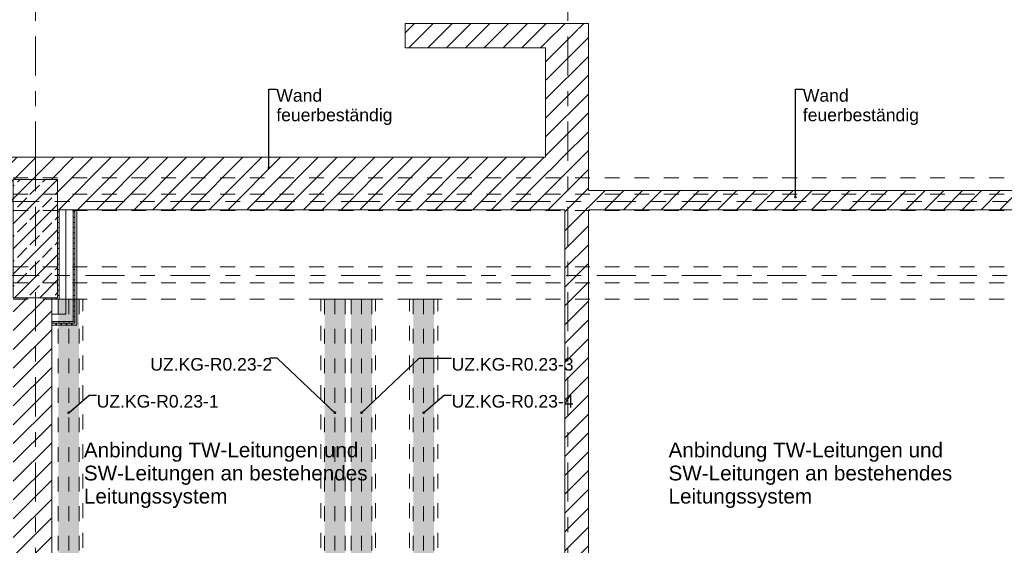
# Model space of a CAD drawing. Header units: metres. Extents: x -3.6 to 84.5, y -11 to 16.8.
# Tile 49 of 78: x 40 to 46.7, y 3.5 to 7.1. Entities that reach past the tile are written whole.
import ezdxf

# ---------------------------------------------------------------- set-up
doc = ezdxf.new("R2010")
doc.units = ezdxf.units.M
doc.header["$MEASUREMENT"] = 0
for name, pattern in [('Achse', [0.2, 0.1, -0.05, 0, -0.05]), ('Strichlinie doppelt', [0.546806, 0.264583, -0.105833, 0.070556, -0.105833]), ('Untersicht', [0.1, 0.075, -0.025]), ('Wipeout_Contour', [1, 0, -1])]:
    doc.linetypes.add(name, pattern=pattern)
for name, color, linetype in [('152 - Bemaßung_ Beschriftung.Ausbau', 7, 'Continuous'), ('451 - Universal.Achsen Raster', 7, 'Continuous'), ('605 - Struktur.Wand Innen', 7, 'Continuous'), ('606 - Struktur.Wand Innen Ausbau', 7, 'Continuous'), ('607 - Struktur.Stütze', 7, 'Continuous'), ('608 - Struktur.Träger', 7, 'Continuous'), ('612 - Struktur.Stahlbau', 7, 'Continuous'), ('650 - Abdeckung.Fußboden Aufbau', 7, 'Continuous'), ('Neubau_152 - Bemaßung_ Beschriftung.Ausbau', 7, 'Continuous'), ('Neubau_612 - Struktur.Stahlbau', 7, 'Continuous'), ('Neubau_653 - Abdeckung.TB Verkofferung', 7, 'Continuous')]:
    doc.layers.add(name, color=color, linetype=linetype)
doc.styles.add('ERSTELLTER_STIL_2', font='txt')
doc.dimstyles.new('ERSTELLTER_STIL__1', dxfattribs={"dimtxt": 0.1, "dimasz": 0.0532, "dimexe": 0.18, "dimexo": 0.0625, "dimgap": 0, "dimtad": 1, "dimtih": 1, "dimtoh": 1, "dimzin": 0, "dimdsep": 46, "dimtxsty": 'ERSTELLTER_STIL_2', "dimblk": 'ARROWHEAD_2', "dimblk1": 'ARROWHEAD_2', "dimblk2": 'ARROWHEAD_2', "dimcen": 0.09, "dimse1": 1, "dimse2": 1, "dimclrd": 7, "dimclre": 7, "dimclrt": 7, "dimazin": 0, "dimtfac": 1, "dimtdec": 4, "dimtmove": 0, "dimatfit": 3, "dimfxl": 1, "dimtolj": 1, "dimtzin": 0, "dimarcsym": 0})
doc.dimstyles.new('ERSTELLTER_STIL__2', dxfattribs={"dimtxt": 0.1, "dimasz": 0.0532, "dimexe": 0.18, "dimexo": 0.0625, "dimgap": 0, "dimtad": 1, "dimtih": 1, "dimtoh": 1, "dimzin": 0, "dimdsep": 46, "dimtxsty": 'ERSTELLTER_STIL_2', "dimblk": 'ARROWHEAD_2', "dimblk1": 'ARROWHEAD_2', "dimblk2": 'ARROWHEAD_2', "dimcen": 0.09, "dimse1": 1, "dimse2": 1, "dimclrd": 7, "dimclre": 7, "dimclrt": 7, "dimazin": 0, "dimtfac": 1, "dimtdec": 4, "dimtmove": 2, "dimatfit": 3, "dimfxl": 1, "dimtolj": 1, "dimtzin": 0, "dimarcsym": 0})
doc.dimstyles.new('ERSTELLTER_STIL__6', dxfattribs={"dimtxt": 0.18, "dimasz": 0.03648, "dimexe": 0.18, "dimexo": 0.0625, "dimgap": 0, "dimtad": 0, "dimtih": 1, "dimtoh": 1, "dimdec": 4, "dimzin": 0, "dimdsep": 46, "dimcen": 0.09, "dimadec": 0, "dimazin": 0, "dimtfac": 1, "dimtdec": 4, "dimtmove": 0, "dimatfit": 3, "dimldrblk": 'ARROWHEAD_11', "dimfxl": 1, "dimtolj": 1, "dimtzin": 0, "dimarcsym": 0})
pattern_1 = [(45, (0, 0), (-0.06363961, 0.06363961), [])]
pattern_2 = [(45, (0, 0), (-0.01767767, 0.01767767), [0, -0.025])]

# ---------------------------------------------------------------- blocks, each defined once
blk = doc.blocks.new('ARROWHEAD_11')
at = {"color": 0, "linetype": 'Continuous', "lineweight": 0}
blk.add_line((0, 0), (-1, 0), dxfattribs=at)
at = {"color": 0, "linetype": 'Continuous', "lineweight": 0, "const_width": 0.25, "flags": 128}
blk.add_lwpolyline([(-0.125, 0, 1), (0.125, 0, 1)], format="xyb", close=True, dxfattribs=at)
blk = doc.blocks.new('*D51')
at = {"layer": '152 - Bemaßung_ Beschriftung.Ausbau', "color": 7, "linetype": 'Continuous', "lineweight": 5}
for p, q in [((-0.1592, -4.06), (-0.125, -4.06)), ((-0.1048, -4.025), (-0.1452, -4.095)), ((-0.125, -4.1125), (-0.125, -4.0075)), ((-0.125, -4.06), (-0.015, -4.06)), ((0.0052, -4.025), (-0.0352, -4.095)), ((-0.015, -4.1125), (-0.015, -4.0075)), ((-0.015, -4.06), (52.7, -4.06))]:
    blk.add_line(p, q, dxfattribs=at)
at = {"layer": '152 - Bemaßung_ Beschriftung.Ausbau', "color": 7, "lineweight": 5, "insert": (-0.1416, -4.0505), "char_height": 0.1, "attachment_point": 7, "style": 'ERSTELLTER_STIL_2'}
blk.add_mtext('\\A1;{\\pql;\\fArial|b0|i0|c0|p38;11}', dxfattribs=at)
blk = doc.blocks.new('ARROWHEAD_2')
at = {"color": 0, "linetype": 'Continuous', "lineweight": 0}
for p, q in [((0, 0), (-1, 0)), ((-0.38, -0.66), (0.38, 0.66))]:
    blk.add_line(p, q, dxfattribs=at)
blk = doc.blocks.new('*D52')
at = {"layer": '152 - Bemaßung_ Beschriftung.Ausbau', "color": 7, "linetype": 'Continuous', "lineweight": 5}
for p, q in [((0.0052, -4.025), (-0.0352, -4.095)), ((-0.015, -4.06), (52.7, -4.06)), ((52.7202, -4.025), (52.6798, -4.095)), ((52.7, -4.1125), (52.7, -4.0075))]:
    blk.add_line(p, q, dxfattribs=at)
at = {"layer": '152 - Bemaßung_ Beschriftung.Ausbau', "color": 7, "lineweight": 5, "insert": (26.1465, -4.0594), "char_height": 0.1, "attachment_point": 7, "style": 'ERSTELLTER_STIL_2'}
blk.add_mtext('\\A1;{\\pql;\\fArial|b0|i0|c0|p38;52,71\\fArial|b0|i0|c0|p38;\\A1{\\H.66x;\\S5^  ;}}', dxfattribs=at)

msp = doc.modelspace()

# ---------------------------------------------------------------- hatches: boundary and pattern name
at = {"layer": '606 - Struktur.Wand Innen Ausbau', "linetype": 'Continuous', "lineweight": 0, "true_color": 0x000000}
h = msp.add_hatch(dxfattribs=at)
h.set_pattern_fill('Gips_0001', color=18, style=0, pattern_type=2)
h.set_pattern_definition(pattern_2)
h.paths.add_polyline_path([(40.385, 5.04), (40.3975, 5.0275), (40.3975, 5.04)])
h = msp.add_hatch(dxfattribs=at)
h.set_pattern_fill('Gips_0001', color=18, style=0, pattern_type=2)
h.set_pattern_definition(pattern_2)
h.paths.add_polyline_path([(40.385, 5.0275), (40.3975, 5.0275), (40.385, 5.04)])
h = msp.add_hatch(dxfattribs=at)
h.set_pattern_fill('Gips_0001', color=18, style=0, pattern_type=2)
h.set_pattern_definition(pattern_2)
h.paths.add_polyline_path([(40.3975, 5.0275), (40.41, 5.015), (40.41, 5.0275)])
h = msp.add_hatch(dxfattribs=at)
h.set_pattern_fill('Gips_0001', color=18, style=0, pattern_type=2)
h.set_pattern_definition(pattern_2)
h.paths.add_polyline_path([(40.3975, 5.0275), (40.3975, 5.015), (40.41, 5.015)])
at = {"layer": '612 - Struktur.Stahlbau', "linetype": 'Continuous', "lineweight": 0, "true_color": 0x30307f}
for points in [[(40.285, 5.19), (40.425, 5.19), (40.425, 0.71), (40.285, 0.71)], [(42.085, 5.19), (42.225, 5.19), (42.225, 0.71), (42.085, 0.71)], [(42.265, 5.19), (42.405, 5.19), (42.405, 0.71), (42.265, 0.71)], [(42.685, 5.19), (42.825, 5.19), (42.825, 0.71), (42.685, 0.71)]]:
    msp.add_hatch(color=177, dxfattribs=at).paths.add_polyline_path(points)

# ---------------------------------------------------------------- linework, layer by layer
at = {"layer": '606 - Struktur.Wand Innen Ausbau', "color": 7, "linetype": 'Continuous', "lineweight": 5}
for p, q in [((40.385, 5.04), (40.385, 5.09)), ((40.385, 5.04), (40.385, 5.09)), ((40.335, 5.04), (40.385, 5.04)), ((40.385, 5.0275), (40.3975, 5.0275)), ((40.3975, 5.0275), (40.3975, 5.04))]:
    msp.add_line(p, q, dxfattribs=at)
at = {"layer": '606 - Struktur.Wand Innen Ausbau', "color": 7, "linetype": 'Continuous', "lineweight": 5, "flags": 128}
msp.add_lwpolyline([(40.41, 5.015), (40.41, 5.0275)], dxfattribs=at)
at = {"layer": '650 - Abdeckung.Fußboden Aufbau', "color": 7, "linetype": 'Continuous', "lineweight": 13, "flags": 128}
for points in [[(47.86, 5.925), (47.86, 5.795), (47.49, 5.795), (47.49, 5.19), (47.17, 5.19), (47.17, 5.795), (43.87, 5.795)], [(43.87, 3.335), (43.71, 3.335), (43.71, 5.795), (40.41, 5.795), (40.41, 5.015), (40.24, 5.015)], [(43.87, 5.795), (43.87, 3.335)], [(40.24, 5.015), (40.24, 0.71), (40.29, 0.71), (40.29, 0.42), (43.57, 0.42), (43.57, 0.71), (43.58, 0.71), (43.58, 1.1), (43.71, 1.1), (43.71, 2.345), (43.87, 2.345)]]:
    msp.add_lwpolyline(points, dxfattribs=at)
at = {"layer": 'Neubau_612 - Struktur.Stahlbau', "color": 1, "linetype": 'Untersicht', "lineweight": 13}
for p, q in [((40.285, 5.19), (40.285, 0.71)), ((40.285, 5.19), (40.425, 5.19)), ((40.425, 5.19), (40.425, 0.71)), ((42.085, 5.19), (42.085, 0.71)), ((42.085, 5.19), (42.225, 5.19)), ((42.225, 5.19), (42.225, 0.71)), ((42.265, 5.19), (42.265, 0.71)), ((42.265, 5.19), (42.405, 5.19)), ((42.405, 5.19), (42.405, 0.71)), ((42.685, 5.19), (42.685, 0.71)), ((42.685, 5.19), (42.825, 5.19)), ((42.825, 5.19), (42.825, 0.71))]:
    msp.add_line(p, q, dxfattribs=at)
at = {"layer": 'Neubau_612 - Struktur.Stahlbau', "color": 1, "linetype": 'Achse', "lineweight": 9}
for p, q in [((40.355, 5.19), (40.355, 0.71)), ((42.155, 5.19), (42.155, 0.71)), ((42.335, 5.19), (42.335, 0.71)), ((42.755, 5.19), (42.755, 0.71))]:
    msp.add_line(p, q, dxfattribs=at)
at = {"layer": 'Neubau_653 - Abdeckung.TB Verkofferung', "color": 1, "linetype": 'Untersicht', "lineweight": 9}
for p, q in [((40.24, 0.71), (40.24, 5.19)), ((40.45, 5.19), (40.24, 5.19)), ((40.45, 0.71), (40.45, 5.19)), ((42.06, 0.71), (42.06, 5.19)), ((42.43, 5.19), (42.06, 5.19)), ((42.43, 0.71), (42.43, 5.19)), ((42.66, 0.71), (42.66, 5.19)), ((42.85, 5.19), (42.66, 5.19)), ((42.85, 0.71), (42.85, 5.19))]:
    msp.add_line(p, q, dxfattribs=at)

# ---------------------------------------------------------------- texts
at = {"layer": '152 - Bemaßung_ Beschriftung.Ausbau', "color": 7, "linetype": 'Continuous', "lineweight": 9, "char_height": 0.085, "attachment_point": 1, "line_spacing_factor": 0.930574, "style": 'ERSTELLTER_STIL_2'}
for insert in [(41.7588, 6.6106), (45.3191, 6.6106)]:
    msp.add_mtext('\\A1;{\\pql;\\fArial|b0|i0|c0|p38;Wand\\P\\pql;\\fArial|b0|i0|c0|p38;feuerbeständig}', dxfattribs=dict(at, insert=insert))
at = {"layer": 'Neubau_152 - Bemaßung_ Beschriftung.Ausbau', "color": 7, "linetype": 'Continuous', "lineweight": 9, "char_height": 0.085, "attachment_point": 1, "style": 'ERSTELLTER_STIL_2'}
for s, insert in [('\\A1;{\\pql;\\fArial|b0|i0|c0|p38;UZ.KG-R0.23-2}', (40.9067, 4.7924)), ('\\A1;{\\pql;\\fArial|b0|i0|c0|p38;UZ.KG-R0.23-1}', (40.5442, 4.5424))]:
    msp.add_mtext(s, dxfattribs=dict(at, insert=insert))
at = {"layer": 'Neubau_152 - Bemaßung_ Beschriftung.Ausbau', "color": 1, "linetype": 'Continuous', "lineweight": 13, "char_height": 0.1, "attachment_point": 7, "line_spacing_factor": 0.936675, "style": 'ERSTELLTER_STIL_2'}
for insert in [(40.4577, 3.7783), (44.4111, 3.7783)]:
    msp.add_mtext('\\A1;{\\pql;\\fArial|b0|i0|c0|p38;Anbindung TW-Leitungen \\fArial|b0|i0|c0|p38;und\\P\\pql;\\fArial|b0|i0|c0|p38;SW-Leitungen an \\fArial|b0|i0|c0|p38;bestehendes\\P\\pql;\\fArial|b0|i0|c0|p38;Leitungssystem}', dxfattribs=dict(at, insert=insert))

# ---------------------------------------------------------------- leaders
at = {"layer": 'Neubau_152 - Bemaßung_ Beschriftung.Ausbau', "color": 1, "linetype": 'Continuous', "lineweight": 13, "annotation_type": 0, "has_hookline": 1}
for points, hookline_direction, text_width in [([(42.155, 4.4226), (41.7657, 4.7924), (41.7152, 4.7924)], 1, 0.8085), ([(40.355, 4.4226), (40.4942, 4.5424), (40.5442, 4.5424)], 0, 0.7931)]:
    msp.add_leader(points, dimstyle='ERSTELLTER_STIL__6', dxfattribs=dict(at, hookline_direction=hookline_direction, text_width=text_width))

# ---------------------------------------------------------------- wipeouts: each hides what was drawn before it
at = {"color": 254, "linetype": 'Wipeout_Contour', "lineweight": 0, "ltscale": 133.282548}
msp.add_wipeout([(43.58, 7.055), (43.58, 6.89), (43.87, 7.055)], dxfattribs=at).dxf.layer = '605 - Struktur.Wand Innen'

# ---------------------------------------------------------------- next in the draw order: hatches: boundary and pattern name
at = {"layer": '605 - Struktur.Wand Innen', "linetype": 'Continuous', "lineweight": 0, "true_color": 0x000000}
h = msp.add_hatch(dxfattribs=at)
h.set_pattern_fill('MW_Ziegel_0001', color=18, style=0, pattern_type=2)
h.set_pattern_definition(pattern_1)
h.paths.add_polyline_path([(43.58, 7.055), (43.58, 6.89), (43.87, 7.055)])

# ---------------------------------------------------------------- next in the draw order: wipeouts: each hides what was drawn before it
at = {"color": 254, "linetype": 'Wipeout_Contour', "lineweight": 0, "ltscale": 161.127324}
msp.add_wipeout([(40.24, 0.7), (40.24, 5.2), (39.98, 5.2), (39.98, 0.7)], dxfattribs=at).dxf.layer = '605 - Struktur.Wand Innen'

# ---------------------------------------------------------------- next in the draw order: hatches: boundary and pattern name
at = {"layer": '605 - Struktur.Wand Innen', "linetype": 'Continuous', "lineweight": 0, "true_color": 0x000000}
h = msp.add_hatch(dxfattribs=at)
h.set_pattern_fill('MW_Ziegel_0001', color=18, style=0, pattern_type=2)
h.set_pattern_definition(pattern_1)
h.paths.add_polyline_path([(40.24, 0.7), (40.24, 5.2), (39.98, 5.2), (39.98, 0.7)])
at = {"layer": '606 - Struktur.Wand Innen Ausbau', "linetype": 'Continuous', "lineweight": 0, "true_color": 0x000000}
h = msp.add_hatch(dxfattribs=at)
h.set_pattern_fill('Gips_0001', color=18, style=0, pattern_type=2)
h.set_pattern_definition(pattern_2)
h.paths.add_polyline_path([(40.385, 5.04), (40.24, 5.04), (40.24, 5.0275), (40.385, 5.0275)])
h = msp.add_hatch(dxfattribs=at)
h.set_pattern_fill('Gips_0001', color=18, style=0, pattern_type=2)
h.set_pattern_definition(pattern_2)
h.paths.add_polyline_path([(40.3975, 5.0275), (40.24, 5.0275), (40.24, 5.015), (40.3975, 5.015)])

# ---------------------------------------------------------------- next in the draw order: linework, layer by layer
at = {"layer": '605 - Struktur.Wand Innen', "color": 7, "linetype": 'Continuous', "lineweight": 18, "flags": 128}
msp.add_lwpolyline([(40.24, 0.7), (40.24, 5.2)], dxfattribs=at)
at = {"layer": '606 - Struktur.Wand Innen Ausbau', "color": 7, "linetype": 'Continuous', "lineweight": 5}
for p, q in [((40.24, 5.04), (40.335, 5.04)), ((40.24, 5.0275), (40.385, 5.0275))]:
    msp.add_line(p, q, dxfattribs=at)
at = {"layer": '606 - Struktur.Wand Innen Ausbau', "color": 7, "linetype": 'Continuous', "lineweight": 5, "flags": 128}
for points in [[(40.335, 5.09), (40.24, 5.09)], [(40.24, 5.04), (40.24, 5.09)], [(40.24, 5.0275), (40.24, 5.04)], [(40.24, 5.015), (40.24, 5.0275)], [(40.24, 5.015), (40.41, 5.015)]]:
    msp.add_lwpolyline(points, dxfattribs=at)

# ---------------------------------------------------------------- next in the draw order: wipeouts: each hides what was drawn before it
at = {"color": 254, "linetype": 'Wipeout_Contour', "lineweight": 0, "ltscale": 176.847704}
msp.add_wipeout([(43.58, 6.89), (43.58, 6.15), (43.87, 6.15), (43.87, 6.89)], dxfattribs=at).dxf.layer = '605 - Struktur.Wand Innen'

# ---------------------------------------------------------------- next in the draw order: hatches: boundary and pattern name
at = {"layer": '605 - Struktur.Wand Innen', "linetype": 'Continuous', "lineweight": 0, "true_color": 0x000000}
h = msp.add_hatch(dxfattribs=at)
h.set_pattern_fill('MW_Ziegel_0001', color=18, style=0, pattern_type=2)
h.set_pattern_definition(pattern_1)
h.paths.add_polyline_path([(43.58, 6.89), (43.58, 6.15), (43.87, 6.15), (43.87, 6.89)])

# ---------------------------------------------------------------- next in the draw order: wipeouts: each hides what was drawn before it
at = {"color": 254, "linetype": 'Wipeout_Contour', "lineweight": 0, "ltscale": 132.397989}
msp.add_wipeout([(43.58, 6.89), (43.87, 6.89), (43.87, 7.055)], dxfattribs=at).dxf.layer = '605 - Struktur.Wand Innen'

# ---------------------------------------------------------------- next in the draw order: hatches: boundary and pattern name
at = {"layer": '605 - Struktur.Wand Innen', "linetype": 'Continuous', "lineweight": 0, "true_color": 0x000000}
h = msp.add_hatch(dxfattribs=at)
h.set_pattern_fill('MW_Ziegel_0001', color=18, style=0, pattern_type=2)
h.set_pattern_definition(pattern_1)
h.paths.add_polyline_path([(43.58, 6.89), (43.87, 6.89), (43.87, 7.055)])

# ---------------------------------------------------------------- next in the draw order: linework, layer by layer
at = {"layer": '605 - Struktur.Wand Innen', "color": 7, "linetype": 'Continuous', "lineweight": 18, "flags": 128}
for points in [[(43.87, 7.055), (43.58, 7.055)], [(43.87, 6.15), (43.87, 7.055)], [(43.58, 6.89), (43.58, 6.15)]]:
    msp.add_lwpolyline(points, dxfattribs=at)
at = {"layer": '650 - Abdeckung.Fußboden Aufbau', "color": 7, "linetype": 'Continuous', "lineweight": 13, "flags": 128}
msp.add_lwpolyline([(39.36, 5.86), (39.36, 6.03), (39.54, 6.03), (39.54, 6.15), (43.58, 6.15), (43.58, 6.89), (42.63, 6.89), (42.63, 7.055), (43.87, 7.055), (43.87, 5.925), (47.17, 5.925), (47.17, 6.01), (47.49, 6.01), (47.49, 5.925), (47.86, 5.925)], dxfattribs=at)

# ---------------------------------------------------------------- next in the draw order: wipeouts: each hides what was drawn before it
at = {"color": 254, "linetype": 'Wipeout_Contour', "lineweight": 0, "ltscale": 174.669076}
msp.add_wipeout([(43.58, 7.055), (42.63, 7.055), (42.63, 6.89), (43.58, 6.89)], dxfattribs=at).dxf.layer = '605 - Struktur.Wand Innen'
at = {"color": 254, "linetype": 'Wipeout_Contour', "lineweight": 0, "ltscale": 241.517087}
msp.add_wipeout([(39.54, 6.15), (39.54, 5.86), (39.98, 5.86), (39.98, 6), (40.13, 6), (40.13, 6.15)], dxfattribs=at).dxf.layer = '605 - Struktur.Wand Innen'
at = {"color": 254, "linetype": 'Wipeout_Contour', "lineweight": 0, "ltscale": 183.605898}
msp.add_wipeout([(43.87, 5.925), (43.87, 5.795), (47.18, 5.795), (47.18, 5.925)], dxfattribs=at).dxf.layer = '605 - Struktur.Wand Innen'

# ---------------------------------------------------------------- next in the draw order: hatches: boundary and pattern name
at = {"layer": '605 - Struktur.Wand Innen', "linetype": 'Continuous', "lineweight": 0, "true_color": 0x000000}
h = msp.add_hatch(dxfattribs=at)
h.set_pattern_fill('MW_Ziegel_0001', color=18, style=0, pattern_type=2)
h.set_pattern_definition(pattern_1)
h.paths.add_polyline_path([(43.58, 7.055), (42.63, 7.055), (42.63, 6.89), (43.58, 6.89)])
h = msp.add_hatch(dxfattribs=at)
h.set_pattern_fill('MW_Ziegel_0001', color=18, style=0, pattern_type=2)
h.set_pattern_definition(pattern_1)
h.paths.add_polyline_path([(39.54, 6.15), (39.54, 5.86), (39.98, 5.86), (39.98, 6), (40.13, 6), (40.13, 6.15)])
h = msp.add_hatch(dxfattribs=at)
h.set_pattern_fill('MW_Ziegel_0001', color=18, style=0, pattern_type=2)
h.set_pattern_definition(pattern_1)
h.paths.add_polyline_path([(43.87, 5.925), (43.87, 5.795), (47.18, 5.795), (47.18, 5.925)])

# ---------------------------------------------------------------- next in the draw order: linework, layer by layer
at = {"layer": '605 - Struktur.Wand Innen', "color": 7, "linetype": 'Continuous', "lineweight": 18, "flags": 128}
for points in [[(43.58, 7.055), (42.63, 7.055)], [(42.63, 6.89), (42.63, 7.055)], [(42.63, 6.89), (43.58, 6.89)], [(40.13, 6.15), (39.54, 6.15)], [(40.13, 6), (40.13, 6.15)], [(47.18, 5.925), (43.87, 5.925)], [(43.87, 5.795), (47.18, 5.795)]]:
    msp.add_lwpolyline(points, dxfattribs=at)

# ---------------------------------------------------------------- next in the draw order: leaders
at = {"layer": '152 - Bemaßung_ Beschriftung.Ausbau', "color": 7, "linetype": 'Continuous', "lineweight": 9, "annotation_type": 0, "has_hookline": 1, "hookline_direction": 0, "text_width": 0.7758}
msp.add_leader([(45.2691, 5.8812), (45.2691, 6.6106), (45.3191, 6.6106)], dimstyle='ERSTELLTER_STIL__6', dxfattribs=at)

# ---------------------------------------------------------------- next in the draw order: wipeouts: each hides what was drawn before it
at = {"color": 254, "linetype": 'Wipeout_Contour', "lineweight": 0, "ltscale": 176.182371}
msp.add_wipeout([(43.71, 3.335), (43.87, 3.335), (43.87, 5.795), (43.71, 5.795)], dxfattribs=at).dxf.layer = '605 - Struktur.Wand Innen'

# ---------------------------------------------------------------- next in the draw order: hatches: boundary and pattern name
at = {"layer": '605 - Struktur.Wand Innen', "linetype": 'Continuous', "lineweight": 0, "true_color": 0x000000}
h = msp.add_hatch(dxfattribs=at)
h.set_pattern_fill('MW_Ziegel_0001', color=18, style=0, pattern_type=2)
h.set_pattern_definition(pattern_1)
h.paths.add_polyline_path([(43.71, 3.335), (43.87, 3.335), (43.87, 5.795), (43.71, 5.795)])

# ---------------------------------------------------------------- next in the draw order: linework, layer by layer
at = {"layer": '451 - Universal.Achsen Raster', "color": 160, "linetype": 'Strichlinie doppelt', "lineweight": 9, "true_color": 0x3232ff}
msp.add_line((64.935, 5.35), (-3.175, 5.35), dxfattribs=at)
at = {"layer": '605 - Struktur.Wand Innen', "color": 7, "linetype": 'Continuous', "lineweight": 18, "flags": 128}
for points in [[(43.71, 5.795), (43.71, 3.335)], [(43.87, 3.335), (43.87, 5.795)]]:
    msp.add_lwpolyline(points, dxfattribs=at)
at = {"layer": '608 - Struktur.Träger', "color": 7, "linetype": 'Untersicht', "lineweight": 13}
for p, q in [((0.38, 5.41), (61.88, 5.41)), ((0.38, 5.19), (61.88, 5.19))]:
    msp.add_line(p, q, dxfattribs=at)
at = {"layer": '608 - Struktur.Träger', "color": 7, "linetype": 'Achse', "lineweight": 9}
msp.add_line((0.38, 5.3), (61.88, 5.3), dxfattribs=at)

# ---------------------------------------------------------------- next in the draw order: texts
at = {"layer": 'Neubau_152 - Bemaßung_ Beschriftung.Ausbau', "color": 7, "linetype": 'Continuous', "lineweight": 9, "char_height": 0.085, "attachment_point": 1, "style": 'ERSTELLTER_STIL_2'}
for s, insert in [('\\A1;{\\pql;\\fArial|b0|i0|c0|p38;UZ.KG-R0.23-3}', (42.9442, 4.7924)), ('\\A1;{\\pql;\\fArial|b0|i0|c0|p38;UZ.KG-R0.23-4}', (42.9442, 4.5424))]:
    msp.add_mtext(s, dxfattribs=dict(at, insert=insert))

# ---------------------------------------------------------------- next in the draw order: leaders
at = {"layer": 'Neubau_152 - Bemaßung_ Beschriftung.Ausbau', "color": 1, "linetype": 'Continuous', "lineweight": 13, "annotation_type": 0, "has_hookline": 1, "hookline_direction": 0}
for points, text_width in [([(42.335, 4.4226), (42.7242, 4.7924), (42.9442, 4.7924)], 0.8095), ([(42.755, 4.4226), (42.8942, 4.5424), (42.9442, 4.5424)], 0.8091)]:
    msp.add_leader(points, dimstyle='ERSTELLTER_STIL__6', dxfattribs=dict(at, text_width=text_width))

# ---------------------------------------------------------------- next in the draw order: wipeouts: each hides what was drawn before it
at = {"color": 254, "linetype": 'Wipeout_Contour', "lineweight": 0, "ltscale": 132.138928}
msp.add_wipeout([(43.58, 6.15), (43.87, 5.795), (43.87, 6.15)], dxfattribs=at).dxf.layer = '605 - Struktur.Wand Innen'

# ---------------------------------------------------------------- next in the draw order: hatches: boundary and pattern name
at = {"layer": '605 - Struktur.Wand Innen', "linetype": 'Continuous', "lineweight": 0, "true_color": 0x000000}
h = msp.add_hatch(dxfattribs=at)
h.set_pattern_fill('MW_Ziegel_0001', color=18, style=0, pattern_type=2)
h.set_pattern_definition(pattern_1)
h.paths.add_polyline_path([(43.58, 6.15), (43.87, 5.795), (43.87, 6.15)])

# ---------------------------------------------------------------- next in the draw order: wipeouts: each hides what was drawn before it
at = {"color": 254, "linetype": 'Wipeout_Contour', "lineweight": 0, "ltscale": 251.496692}
msp.add_wipeout([(40.13, 6), (40.28, 6), (40.28, 5.795), (43.58, 5.795), (43.58, 6.15), (40.13, 6.15)], dxfattribs=at).dxf.layer = '605 - Struktur.Wand Innen'

# ---------------------------------------------------------------- next in the draw order: hatches: boundary and pattern name
at = {"layer": '605 - Struktur.Wand Innen', "linetype": 'Continuous', "lineweight": 0, "true_color": 0x000000}
h = msp.add_hatch(dxfattribs=at)
h.set_pattern_fill('MW_Ziegel_0001', color=18, style=0, pattern_type=2)
h.set_pattern_definition(pattern_1)
h.paths.add_polyline_path([(40.13, 6), (40.28, 6), (40.28, 5.795), (43.58, 5.795), (43.58, 6.15), (40.13, 6.15)])
at = {"layer": '606 - Struktur.Wand Innen Ausbau', "linetype": 'Continuous', "lineweight": 0, "true_color": 0x000000}
h = msp.add_hatch(dxfattribs=at)
h.set_pattern_fill('Gips_0001', color=18, style=0, pattern_type=2)
h.set_pattern_definition(pattern_2)
h.paths.add_polyline_path([(40.3975, 5.04), (40.3975, 5.795), (40.385, 5.795), (40.385, 5.04)])
h = msp.add_hatch(dxfattribs=at)
h.set_pattern_fill('Gips_0001', color=18, style=0, pattern_type=2)
h.set_pattern_definition(pattern_2)
h.paths.add_polyline_path([(40.41, 5.0275), (40.41, 5.795), (40.3975, 5.795), (40.3975, 5.0275)])
at = {"layer": '607 - Struktur.Stütze', "linetype": 'Continuous', "lineweight": 0, "true_color": 0x000000}
h = msp.add_hatch(dxfattribs=at)
h.set_pattern_fill('Beton__Stahlbeton_0001', color=18, style=0, pattern_type=2)
h.set_pattern_definition([(45, (0, 0), (-0.0848528, 0.0848528), []), (45, (-0.04243, 0.04243), (-0.0848528, 0.0848528), [0.09, -0.03])])
h.paths.add_polyline_path([(39.98, 5.2), (40.28, 5.2), (40.28, 6), (39.98, 6)])
h = msp.add_hatch(dxfattribs=at)
h.set_pattern_fill('Gips_0001', color=18, style=0, pattern_type=2)
h.set_pattern_definition(pattern_2)
h.paths.add_polyline_path([(40.24, 5.19), (40.29, 5.19), (40.29, 5.795), (40.28, 5.795), (40.28, 5.2), (40.24, 5.2)])

# ---------------------------------------------------------------- next in the draw order: linework, layer by layer
at = {"layer": '451 - Universal.Achsen Raster', "color": 160, "linetype": 'Strichlinie doppelt', "lineweight": 9, "true_color": 0x3232ff}
msp.add_line((40.13, -10.585), (40.13, 16.355), dxfattribs=at)
at = {"layer": '605 - Struktur.Wand Innen', "color": 7, "linetype": 'Continuous', "lineweight": 18, "flags": 128}
msp.add_lwpolyline([(40.13, 6), (40.13, 6.15)], dxfattribs=at)
at = {"layer": '606 - Struktur.Wand Innen Ausbau', "color": 7, "linetype": 'Continuous', "lineweight": 5}
for p, q in [((40.385, 5.09), (40.385, 5.795)), ((40.3975, 5.04), (40.3975, 5.795))]:
    msp.add_line(p, q, dxfattribs=at)
at = {"layer": '606 - Struktur.Wand Innen Ausbau', "color": 7, "linetype": 'Continuous', "lineweight": 5, "flags": 128}
for points in [[(40.385, 5.795), (40.335, 5.795)], [(40.335, 5.795), (40.335, 5.09)], [(40.3975, 5.795), (40.385, 5.795)], [(40.41, 5.795), (40.3975, 5.795)], [(40.41, 5.0275), (40.41, 5.795)]]:
    msp.add_lwpolyline(points, dxfattribs=at)
at = {"layer": '607 - Struktur.Stütze', "color": 7, "linetype": 'Continuous', "lineweight": 13, "flags": 128}
msp.add_lwpolyline([(39.98, 5.2), (40.28, 5.2), (40.28, 6), (39.98, 6)], close=True, dxfattribs=at)
at = {"layer": '607 - Struktur.Stütze', "color": 7, "linetype": 'Continuous', "lineweight": 5, "flags": 128}
msp.add_lwpolyline([(40.24, 5.19), (40.29, 5.19), (40.29, 5.795)], dxfattribs=at)

# ---------------------------------------------------------------- next in the draw order: leaders
at = {"layer": '152 - Bemaßung_ Beschriftung.Ausbau', "color": 7, "linetype": 'Continuous', "lineweight": 9, "annotation_type": 0, "has_hookline": 1, "hookline_direction": 0, "text_width": 0.7758}
msp.add_leader([(41.7088, 6.0787), (41.7088, 6.6106), (41.7588, 6.6106)], dimstyle='ERSTELLTER_STIL__6', dxfattribs=at)

# ---------------------------------------------------------------- next in the draw order: wipeouts: each hides what was drawn before it
at = {"color": 254, "linetype": 'Wipeout_Contour', "lineweight": 0, "ltscale": 132.659103}
msp.add_wipeout([(43.58, 5.795), (43.87, 5.795), (43.58, 6.15)], dxfattribs=at).dxf.layer = '605 - Struktur.Wand Innen'

# ---------------------------------------------------------------- next in the draw order: hatches: boundary and pattern name
at = {"layer": '605 - Struktur.Wand Innen', "linetype": 'Continuous', "lineweight": 0, "true_color": 0x000000}
h = msp.add_hatch(dxfattribs=at)
h.set_pattern_fill('MW_Ziegel_0001', color=18, style=0, pattern_type=2)
h.set_pattern_definition(pattern_1)
h.paths.add_polyline_path([(43.58, 5.795), (43.87, 5.795), (43.58, 6.15)])

# ---------------------------------------------------------------- next in the draw order: linework, layer by layer
at = {"layer": '451 - Universal.Achsen Raster', "color": 160, "linetype": 'Strichlinie doppelt', "lineweight": 9, "true_color": 0x3232ff}
for p, q in [((43.73, -10.585), (43.73, 16.355)), ((64.935, 5.85), (-3.175, 5.85))]:
    msp.add_line(p, q, dxfattribs=at)
at = {"layer": '605 - Struktur.Wand Innen', "color": 7, "linetype": 'Continuous', "lineweight": 18, "flags": 128}
for points in [[(43.58, 6.15), (40.13, 6.15)], [(43.87, 5.925), (43.87, 6.15)], [(40.28, 5.795), (43.71, 5.795)]]:
    msp.add_lwpolyline(points, dxfattribs=at)
at = {"layer": '608 - Struktur.Träger', "color": 7, "linetype": 'Untersicht', "lineweight": 13}
for p, q in [((0.38, 6.01), (61.88, 6.01)), ((0.38, 5.79), (61.88, 5.79))]:
    msp.add_line(p, q, dxfattribs=at)
at = {"layer": '608 - Struktur.Träger', "color": 7, "linetype": 'Achse', "lineweight": 9}
msp.add_line((0.38, 5.9), (61.88, 5.9), dxfattribs=at)

# ---------------------------------------------------------------- next in the draw order: dimensions: what is measured, and where the dimension line sits
at = {"layer": '152 - Bemaßung_ Beschriftung.Ausbau', "color": 7, "linetype": 'Continuous', "lineweight": 5}
for base, p1, p2, dimstyle, picture, middle in [((-0.015, -4.06), (-0.125, -0.105), (-0.015, 6.855), 'ERSTELLTER_STIL__2', '*D51', (-0.0653, -4.0005)), ((52.69999, -4.06), (-0.015, 6.855), (52.69999, 0.045), 'ERSTELLTER_STIL__1', '*D52', (26.44954, -3.99))]:
    dim = msp.add_linear_dim(base=base, p1=p1, p2=p2, dimstyle=dimstyle, dxfattribs=at)
    dim.commit()
    dim.dimension.update_dxf_attribs({"geometry": picture, "text_midpoint": middle, "dimtype": 160})

doc.saveas('drawing.dxf')
